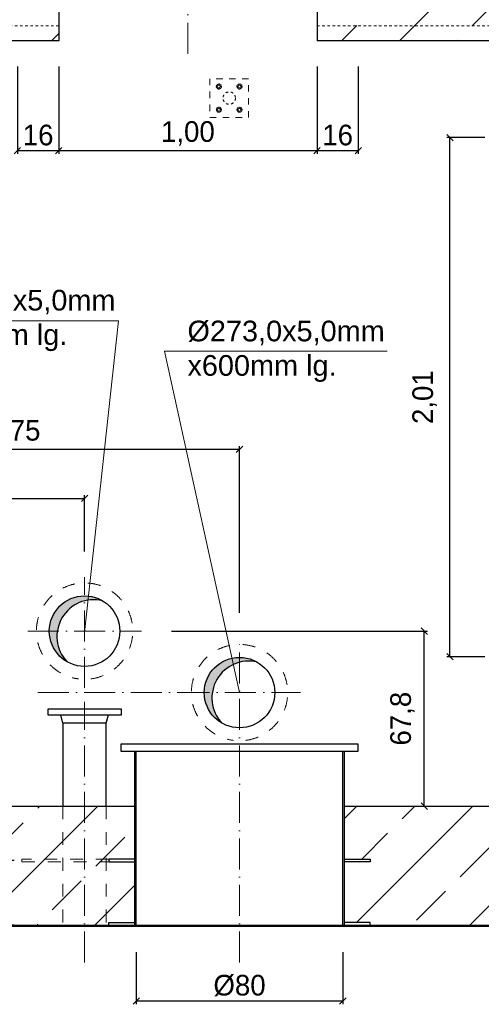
# Model space of a CAD drawing. Header units: millimetres. Extents: x -19424 to 109295, y -11926 to 8715.
# Tile 6 of 38: x -13659 to -11872, y 2313 to 6126. Entities that reach past the tile are written whole.
import ezdxf

# ---------------------------------------------------------------- set-up
doc = ezdxf.new("R2010")
doc.units = ezdxf.units.MM
doc.linetypes.add('ACAD_ISO10W100', pattern=[18, 12, -3, 0, -3])
doc.linetypes.add('JIS_02_1.0', pattern=[2, 1, -1])
doc.layers.add('Bemaßung', color=7, linetype='Continuous', lineweight=13)
doc.layers.add('Beschriftung', color=7, linetype='Continuous')
doc.styles.add('LBB3.5M1000', font='isocp.shx', dxfattribs={"height": 3.5})
doc.dimstyles.new('DIN', dxfattribs={"dimtxt": 2.5, "dimasz": 2.5, "dimexe": 1.25, "dimexo": 0.625, "dimtad": 1, "dimtih": 1, "dimdec": 4, "dimdsep": 46, "dimlunit": 6, "dimtxsty": 'Standard', "dimcen": 2.5, "dimadec": 0, "dimazin": 0, "dimtfac": 1, "dimtdec": 4, "dimtmove": 0, "dimatfit": 3, "dimfxl": 0, "dimtvp": 1, "dimtolj": 1, "dimtzin": 0, "dimarcsym": 0})
pattern_1 = [(45, (-55347.56, 62116.87), (-224.5064, 224.5064), []), (45, (-55123.05, 62116.87), (-224.5064, 224.5064), [158.75, -79.375])]

# ---------------------------------------------------------------- blocks, each defined once
blk = doc.blocks.new('_Oblique')
at = {"color": 0, "linetype": 'ByBlock', "lineweight": -2}
blk.add_line((-0.5, -0.5), (0.5, 0.5), dxfattribs=at)
blk = doc.blocks.new('*D4')
at = {"layer": 'Bemaßung', "color": 0, "lineweight": -2, "transparency": 16777216}
for p, q in [((-14558.1, 4480.7), (-14558.1, 4474.1)), ((-12808.1, 4461.6), (-14558.1, 4461.6)), ((-12808.1, 3828.3), (-12808.1, 4474.1))]:
    blk.add_line(p, q, dxfattribs=at)
at = {"layer": 'DEFPOINTS', "color": 0, "transparency": 16777216}
for p in [(-14558.1, 4461.6), (-14558.1, 4380.7), (-12808.1, 3728.3)]:
    blk.add_point(p, dxfattribs=at)
at = {"layer": 'Bemaßung', "color": 0, "lineweight": -2, "transparency": 16777216, "xscale": 25, "yscale": 25, "zscale": 25, "rotation": 180}
blk.add_blockref('_Oblique', (-14558.1, 4461.6), dxfattribs=at)
at = {"layer": 'Bemaßung', "color": 0, "lineweight": -2, "transparency": 16777216, "xscale": 25, "yscale": 25, "zscale": 25}
blk.add_blockref('_Oblique', (-12808.1, 4461.6), dxfattribs=at)
at = {"layer": 'Bemaßung', "color": 0, "transparency": 16777216, "insert": (-13683.1, 4528.2), "char_height": 80, "attachment_point": 5}
blk.add_mtext('\\A1;1,75', dxfattribs=at)
blk = doc.blocks.new('*D5')
at = {"layer": 'Bemaßung', "color": 0, "lineweight": -2, "transparency": 16777216}
for p, q in [((-13071.6, 3757.8), (-12080.2, 3757.8)), ((-12092.7, 3079.8), (-12092.7, 3757.8)), ((-12172, 3079.8), (-12080.2, 3079.8))]:
    blk.add_line(p, q, dxfattribs=at)
at = {"layer": 'DEFPOINTS', "color": 0, "transparency": 16777216}
for p in [(-13171.6, 3757.8), (-12092.7, 3757.8), (-12272, 3079.8)]:
    blk.add_point(p, dxfattribs=at)
at = {"layer": 'Bemaßung', "color": 0, "lineweight": -2, "transparency": 16777216, "xscale": 25, "yscale": 25, "zscale": 25}
for p, rotation in [((-12092.7, 3757.8), 90), ((-12092.7, 3079.8), 270)]:
    blk.add_blockref('_Oblique', p, dxfattribs=dict(at, rotation=rotation))
at = {"layer": 'Bemaßung', "color": 0, "transparency": 16777216, "insert": (-12177, 3418.8), "char_height": 80, "attachment_point": 5, "rotation": 90}
blk.add_mtext('\\A1;67,8', dxfattribs=at)
blk = doc.blocks.new('*D6')
at = {"layer": 'Bemaßung', "color": 0, "lineweight": -2, "transparency": 16777216}
for p, q in [((-14558.1, 4371.9), (-14558.1, 4284.4)), ((-14558.1, 4271.9), (-13408.1, 4271.9)), ((-13408.1, 4066.3), (-13408.1, 4284.4))]:
    blk.add_line(p, q, dxfattribs=at)
at = {"layer": 'DEFPOINTS', "color": 0, "transparency": 16777216}
for p in [(-14558.1, 4271.9), (-13408.1, 4271.9), (-13408.1, 3966.3)]:
    blk.add_point(p, dxfattribs=at)
at = {"layer": 'Bemaßung', "color": 0, "lineweight": -2, "transparency": 16777216, "xscale": 25, "yscale": 25, "zscale": 25, "rotation": 180}
blk.add_blockref('_Oblique', (-14558.1, 4271.9), dxfattribs=at)
at = {"layer": 'Bemaßung', "color": 0, "lineweight": -2, "transparency": 16777216, "xscale": 25, "yscale": 25, "zscale": 25}
blk.add_blockref('_Oblique', (-13408.1, 4271.9), dxfattribs=at)
at = {"layer": 'Bemaßung', "color": 0, "transparency": 16777216, "insert": (-13983.1, 4338.6), "char_height": 80, "attachment_point": 5}
blk.add_mtext('\\A1;1,15', dxfattribs=at)
blk = doc.blocks.new('*D30')
at = {"layer": 'Bemaßung', "color": 0, "lineweight": -2, "transparency": 16777216}
for p, q in [((-13208.1, 2514.8), (-13208.1, 2312.7)), ((-12408.1, 2514.8), (-12408.1, 2312.7)), ((-12408.1, 2325.2), (-13208.1, 2325.2))]:
    blk.add_line(p, q, dxfattribs=at)
at = {"layer": 'DEFPOINTS', "color": 0, "transparency": 16777216}
for p in [(-13208.1, 2614.8), (-12408.1, 2614.8), (-13208.1, 2325.2)]:
    blk.add_point(p, dxfattribs=at)
at = {"layer": 'Bemaßung', "color": 0, "lineweight": -2, "transparency": 16777216, "xscale": 25, "yscale": 25, "zscale": 25, "rotation": 180}
blk.add_blockref('_Oblique', (-13208.1, 2325.2), dxfattribs=at)
at = {"layer": 'Bemaßung', "color": 0, "lineweight": -2, "transparency": 16777216, "xscale": 25, "yscale": 25, "zscale": 25}
blk.add_blockref('_Oblique', (-12408.1, 2325.2), dxfattribs=at)
at = {"layer": 'Bemaßung', "color": 0, "transparency": 16777216, "insert": (-12808.1, 2385.2), "char_height": 80, "attachment_point": 5}
blk.add_mtext('\\A1;%%c80', dxfattribs=at)
blk = doc.blocks.new('*D87')
at = {"layer": 'Bemaßung', "color": 0, "lineweight": -2, "transparency": 16777216}
for p, q in [((-11858.1, 5668.8), (-12005.9, 5668.8)), ((-11993.4, 3658.8), (-11993.4, 5668.8)), ((-11858.1, 3658.8), (-12005.9, 3658.8))]:
    blk.add_line(p, q, dxfattribs=at)
at = {"layer": 'DEFPOINTS', "color": 0, "transparency": 16777216}
for p in [(-11993.4, 5668.8), (-11758.1, 5668.8), (-11758.1, 3658.8)]:
    blk.add_point(p, dxfattribs=at)
at = {"layer": 'Bemaßung', "color": 0, "lineweight": -2, "transparency": 16777216, "xscale": 25, "yscale": 25, "zscale": 25}
for p, rotation in [((-11993.4, 5668.8), 90), ((-11993.4, 3658.8), 270)]:
    blk.add_blockref('_Oblique', p, dxfattribs=dict(at, rotation=rotation))
at = {"layer": 'Bemaßung', "color": 0, "transparency": 16777216, "insert": (-12091.5, 4663.8), "char_height": 80, "attachment_point": 5, "rotation": 90}
blk.add_mtext('\\A1;2,01', dxfattribs=at)
blk = doc.blocks.new('*D103')
at = {"layer": 'Bemaßung', "color": 0, "lineweight": -2, "transparency": 16777216}
for p, q in [((-13668.1, 5943.9), (-13668.1, 5605.9)), ((-13508.1, 5943.9), (-13508.1, 5605.9)), ((-13668.1, 5618.4), (-13508.1, 5618.4))]:
    blk.add_line(p, q, dxfattribs=at)
at = {"layer": 'DEFPOINTS', "color": 0, "transparency": 16777216}
for p in [(-13668.1, 6043.9), (-13508.1, 6043.9), (-13508.1, 5618.4)]:
    blk.add_point(p, dxfattribs=at)
at = {"layer": 'Bemaßung', "color": 0, "lineweight": -2, "transparency": 16777216, "xscale": 25, "yscale": 25, "zscale": 25, "rotation": 180}
blk.add_blockref('_Oblique', (-13668.1, 5618.4), dxfattribs=at)
at = {"layer": 'Bemaßung', "color": 0, "lineweight": -2, "transparency": 16777216, "xscale": 25, "yscale": 25, "zscale": 25}
blk.add_blockref('_Oblique', (-13508.1, 5618.4), dxfattribs=at)
at = {"layer": 'Bemaßung', "color": 0, "transparency": 16777216, "insert": (-13588.1, 5678.4), "char_height": 80, "attachment_point": 5}
blk.add_mtext('\\A1;16', dxfattribs=at)
blk = doc.blocks.new('*D104')
at = {"layer": 'Bemaßung', "color": 0, "lineweight": -2, "transparency": 16777216}
for p, q in [((-13508.1, 5943.9), (-13508.1, 5605.9)), ((-12508.1, 5943.9), (-12508.1, 5605.9)), ((-13508.1, 5618.4), (-12508.1, 5618.4))]:
    blk.add_line(p, q, dxfattribs=at)
at = {"layer": 'DEFPOINTS', "color": 0, "transparency": 16777216}
for p in [(-13508.1, 6043.9), (-12508.1, 6043.9), (-12508.1, 5618.4)]:
    blk.add_point(p, dxfattribs=at)
at = {"layer": 'Bemaßung', "color": 0, "lineweight": -2, "transparency": 16777216, "xscale": 25, "yscale": 25, "zscale": 25, "rotation": 180}
blk.add_blockref('_Oblique', (-13508.1, 5618.4), dxfattribs=at)
at = {"layer": 'Bemaßung', "color": 0, "lineweight": -2, "transparency": 16777216, "xscale": 25, "yscale": 25, "zscale": 25}
blk.add_blockref('_Oblique', (-12508.1, 5618.4), dxfattribs=at)
at = {"layer": 'Bemaßung', "color": 0, "transparency": 16777216, "insert": (-13008.1, 5685), "char_height": 80, "attachment_point": 5}
blk.add_mtext('\\A1;1,00', dxfattribs=at)
blk = doc.blocks.new('*D105')
at = {"layer": 'Bemaßung', "color": 0, "lineweight": -2, "transparency": 16777216}
for p, q in [((-12508.1, 5943.9), (-12508.1, 5605.9)), ((-12348.1, 5943.9), (-12348.1, 5605.9)), ((-12508.1, 5618.4), (-12348.1, 5618.4))]:
    blk.add_line(p, q, dxfattribs=at)
at = {"layer": 'DEFPOINTS', "color": 0, "transparency": 16777216}
for p in [(-12508.1, 6043.9), (-12348.1, 6043.9), (-12348.1, 5618.4)]:
    blk.add_point(p, dxfattribs=at)
at = {"layer": 'Bemaßung', "color": 0, "lineweight": -2, "transparency": 16777216, "xscale": 25, "yscale": 25, "zscale": 25, "rotation": 180}
blk.add_blockref('_Oblique', (-12508.1, 5618.4), dxfattribs=at)
at = {"layer": 'Bemaßung', "color": 0, "lineweight": -2, "transparency": 16777216, "xscale": 25, "yscale": 25, "zscale": 25}
blk.add_blockref('_Oblique', (-12348.1, 5618.4), dxfattribs=at)
at = {"layer": 'Bemaßung', "color": 0, "transparency": 16777216, "insert": (-12428.1, 5678.4), "char_height": 80, "attachment_point": 5}
blk.add_mtext('\\A1;16', dxfattribs=at)
blk = doc.blocks.new('*D116')
at = {"layer": 'Bemaßung', "color": 0, "lineweight": -2, "transparency": 16777216}
for p, q in [((-13680.6, 2869.8), (-13722.4, 2869.8)), ((-13709.9, 2869.8), (-13709.9, 2619.8)), ((-13680.6, 2619.8), (-13722.4, 2619.8))]:
    blk.add_line(p, q, dxfattribs=at)
at = {"layer": 'DEFPOINTS', "color": 0, "transparency": 16777216}
for p in [(-13650.6, 2869.8), (-13709.9, 2619.8), (-13650.6, 2619.8)]:
    blk.add_point(p, dxfattribs=at)
at = {"layer": 'Bemaßung', "color": 0, "lineweight": -2, "transparency": 16777216, "xscale": 25, "yscale": 25, "zscale": 25}
for p, rotation in [((-13709.9, 2869.8), 90), ((-13709.9, 2619.8), 270)]:
    blk.add_blockref('_Oblique', p, dxfattribs=dict(at, rotation=rotation))
at = {"layer": 'Bemaßung', "color": 0, "transparency": 16777216, "insert": (-13785.4, 2748.2), "char_height": 80, "attachment_point": 5, "rotation": 90}
blk.add_mtext('\\A1;25', dxfattribs=at)

msp = doc.modelspace()

# ---------------------------------------------------------------- hatches: boundary and pattern name
at = {"lineweight": 13}
h = msp.add_hatch(dxfattribs=at)
h.set_pattern_fill('ANSI33', color=256, scale=50, style=0)
h.set_pattern_definition(pattern_1)
h.paths.add_polyline_path([(-18798.113, 6043.937), (-18808.113, 6053.937), (-18808.113, 6383.937), (-18798.113, 6393.937), (-18618.113, 6393.937), (-18608.113, 6383.937), (-18608.113, 6253.937), (-18598.113, 6243.937), (-16778.113, 6243.937), (-16768.113, 6253.937), (-16768.113, 6458.271), (-16748.113, 6478.271), (-16628.113, 6478.271), (-16608.113, 6458.271), (-16608.113, 6043.937)])
h.paths.add_polyline_path([(-15608.113, 6043.937), (-15608.113, 6458.271), (-15588.113, 6478.271), (-15468.113, 6478.271), (-15448.113, 6458.271), (-15448.113, 6253.937), (-15438.113, 6243.937), (-15228.113, 6243.937), (-15218.113, 6253.937), (-15218.113, 6458.271), (-15198.113, 6478.271), (-15078.113, 6478.271), (-15058.113, 6458.271), (-15058.113, 6043.937)])
h.paths.add_polyline_path([(-14058.113, 6043.937), (-14058.113, 6458.271), (-14038.113, 6478.271), (-13918.113, 6478.271), (-13898.113, 6458.271), (-13898.113, 6253.937), (-13888.113, 6243.937), (-13678.113, 6243.937), (-13668.113, 6253.937), (-13668.113, 6458.271), (-13648.113, 6478.271), (-13528.113, 6478.271), (-13508.113, 6458.271), (-13508.113, 6043.937)])
h.paths.add_polyline_path([(-10398.113, 6043.937), (-10398.113, 6083.937), (-10358.113, 6043.937), (-10318.113, 6043.937), (-10308.113, 6053.937), (-10308.113, 6383.937), (-10318.113, 6393.937), (-10498.113, 6393.937), (-10508.113, 6383.937), (-10508.113, 6253.937), (-10518.113, 6243.937), (-12338.113, 6243.937), (-12348.113, 6253.937), (-12348.113, 6458.271), (-12368.113, 6478.271), (-12488.113, 6478.271), (-12508.113, 6458.271), (-12508.113, 6043.937)])
h = msp.add_hatch(dxfattribs=at)
h.set_pattern_fill('ANSI33', color=256, scale=50, style=0)
h.set_pattern_definition(pattern_1)
h.paths.add_polyline_path([(-18458.113, 6033.937), (-18498.113, 6033.937), (-18498.113, 6043.937), (-18618.113, 6043.937), (-18618.113, 6033.937), (-18648.113, 6033.937), (-18658.113, 6023.937), (-18658.113, 5243.087, 0.06869029), (-18458.113, 5172.246)])
h.paths.add_polyline_path([(-18458.113, 5172.246, -0.06869029), (-18658.113, 5243.087), (-18658.113, 3404.647, -0.08990931), (-18458.113, 3396.615)])
h.paths.add_polyline_path([(-18458.113, 3396.615, 0.08990931), (-18658.113, 3404.647), (-18658.113, 3179.77), (-18558.113, 3179.77), (-18558.113, 3199.943, -0.41421356), (-18563.113, 3204.943, -0.41421356), (-18558.113, 3209.943), (-18558.113, 3249.943, -0.41421356), (-18563.113, 3254.943, -1), (-18553.113, 3254.943, -0.41421356), (-18558.113, 3249.943), (-18558.113, 3209.943, -0.41421356), (-18553.113, 3204.943, -0.41421356), (-18558.113, 3199.943), (-18558.113, 3179.77), (-18458.113, 3179.77)])
h.paths.add_polyline_path([(-10553.113, 3254.943, -0.41421356), (-10558.113, 3249.943), (-10558.113, 3209.943, -0.41421356), (-10553.113, 3204.943, -1), (-10563.113, 3204.943, -0.41421356), (-10558.113, 3209.943), (-10558.113, 3249.943, -0.41421356), (-10563.113, 3254.943, -1)], flags=16)
h.paths.add_polyline_path([(-10458.113, 3299.77), (-10658.113, 3299.77), (-10658.113, 3179.77), (-10458.113, 3179.77)])
h.paths.add_polyline_path([(-10592.503, 3649.77), (-10592.503, 3549.77), (-10458.113, 3549.77), (-10458.113, 6023.937), (-10468.113, 6033.937), (-10498.113, 6033.937), (-10498.113, 6043.937), (-10618.113, 6043.937), (-10618.113, 6033.937), (-10658.113, 6033.937), (-10658.113, 3549.77), (-10602.503, 3549.77), (-10602.503, 3649.77)])
for points in [[(-13339.95, 3875.832), (-13339.863, 3875.983, 0.41421356), (-13526.325, 3826.02), (-13495.898, 3808.453, -0.33035951)], [(-13495.898, 3808.453), (-13526.325, 3826.02, 0.41297707), (-13476.861, 3639.847, -0.32986487)], [(-12739.95, 3637.832), (-12739.863, 3637.983, 0.41421356), (-12926.325, 3588.02), (-12895.898, 3570.453, -0.33035951)], [(-12895.898, 3570.453), (-12926.325, 3588.02, 0.41297707), (-12876.861, 3401.847, -0.32986487)]]:
    msp.add_hatch(color=256).paths.add_polyline_path(points)
h = msp.add_hatch(dxfattribs=at)
h.set_pattern_fill('ANSI33', color=256, scale=50, style=0)
h.set_pattern_definition([(45, (66735.4, 0), (-224.5064, 224.5064), []), (45, (66959.92, 0), (-224.5064, 224.5064), [158.75, -79.375])])
edge = h.paths.add_edge_path(flags=16)
edge.add_arc((-18558.113, 3104.597), 5, 90, 180, ccw=False)
edge.add_line((-18558.113, 3109.597), (-18558.113, 3149.597))
edge.add_arc((-18558.113, 3154.597), 5, 180, 270, ccw=False)
edge.add_arc((-18558.113, 3154.597), 5, 0, 180, ccw=False)
edge.add_arc((-18558.113, 3154.597), 5, -90, 0, ccw=False)
edge.add_line((-18558.113, 3149.597), (-18558.113, 3109.597))
edge.add_arc((-18558.113, 3104.597), 5, 0, 90, ccw=False)
edge.add_arc((-18558.113, 3104.597), 5, -180, 0, ccw=False)
h.paths.add_polyline_path([(-9814.635, 3071.171), (-10458.113, 3079.77), (-10458.113, 3179.77), (-10658.113, 3179.77), (-10658.113, 3079.77), (-12402.113, 3079.77), (-12402.113, 2874.77), (-12302.113, 2874.77), (-12302.113, 2864.77), (-12402.113, 2864.77), (-12402.113, 2629.77), (-12302.113, 2629.77), (-12302.113, 2619.77), (-9814.604, 2619.77)])
edge = h.paths.add_edge_path(flags=16)
edge.add_arc((-10558.113, 3104.597), 5, 90, 180, ccw=False)
edge.add_line((-10558.113, 3109.597), (-10558.113, 3149.597))
edge.add_arc((-10558.113, 3154.597), 5, 180, 270, ccw=False)
edge.add_arc((-10558.113, 3154.597), 5, 0, 180, ccw=False)
edge.add_arc((-10558.113, 3154.597), 5, -90, 0, ccw=False)
edge.add_line((-10558.113, 3149.597), (-10558.113, 3109.597))
edge.add_arc((-10558.113, 3104.597), 5, 0, 90, ccw=False)
edge.add_arc((-10558.113, 3104.597), 5, -180, 0, ccw=False)
h.paths.add_polyline_path([(-17784.531, 2729.77), (-17784.531, 2929.77), (-17934.531, 2929.77), (-17934.531, 2729.77)], flags=16)
h.paths.add_polyline_path([(-11263.103, 2729.77), (-11263.103, 2929.77), (-11413.103, 2929.77), (-11413.103, 2729.77)], flags=16)
h.paths.add_polyline_path([(-16714.113, 2864.77), (-16814.113, 2864.77), (-16814.113, 2874.77), (-16714.113, 2874.77), (-16714.113, 3079.77), (-18458.113, 3079.77), (-18458.113, 3179.77), (-18658.113, 3179.77), (-18658.113, 3079.77), (-19311.778, 3071.035), (-19311.778, 2619.819), (-16814.113, 2619.721), (-16814.113, 2629.77), (-16714.113, 2629.77)])
h.paths.add_polyline_path([(-17009.921, 2652.43), (-17009.921, 2822.738), (-16895.009, 2822.738), (-16895.009, 2652.43)], flags=16)
h = msp.add_hatch(dxfattribs=at)
h.set_pattern_fill('ANSI33', color=256, scale=50, style=0)
h.set_pattern_definition(pattern_1)
h.paths.add_polyline_path([(-13731.509, 2811.271), (-13731.509, 2644.2), (-13846.421, 2644.2), (-13846.421, 2811.271)], flags=16)
h.paths.add_polyline_path([(-13952.41, 2619.77), (-13952.41, 2629.77), (-14052.41, 2629.77), (-14052.41, 2839.77), (-13952.41, 2839.77), (-13952.41, 2849.77), (-14052.41, 2849.77), (-14052.41, 3079.77), (-13214.113, 3079.77), (-13214.113, 2835.77), (-13314.113, 2835.77), (-13314.113, 2829.77), (-13214.113, 2829.77), (-13214.113, 2585.77), (-13314.113, 2585.77), (-13314.113, 2619.77)])
h.paths.add_polyline_path([(-13901.643, 2650.391), (-14019.501, 2650.391), (-14019.501, 2795.7), (-13901.643, 2795.7)], flags=16)

# ---------------------------------------------------------------- linework, layer by layer
at = {"linetype": 'ACAD_ISO10W100', "lineweight": 18, "ltscale": 10}
for p, q in [((-13008.113, 5993.937), (-13008.113, 6680.648)), ((-13408.113, 3537.842), (-13408.113, 3966.27)), ((-13628.041, 3757.77), (-13188.185, 3757.77)), ((-12808.113, 2474.77), (-12808.113, 3728.27)), ((-13589.546, 3519.77), (-13044.613, 3519.77)), ((-13044.613, 3519.77), (-12571.613, 3519.77)), ((-13408.113, 2474.77), (-13408.113, 3484.599))]:
    msp.add_line(p, q, dxfattribs=at)
for p, q in [((-13508.113, 6458.271), (-13508.113, 6043.937)), ((-12508.113, 6458.271), (-12508.113, 6043.937)), ((-13508.113, 6043.937), (-14058.113, 6043.937)), ((-10398.113, 6043.937), (-12508.113, 6043.937)), ((-13492.263, 3400.77), (-13500.113, 3433.77)), ((-13323.963, 3400.77), (-13316.113, 3433.77)), ((-13214.113, 2619.77), (-13214.113, 3292.77)), ((-13208.113, 2614.77), (-13208.113, 3292.77)), ((-12408.113, 2614.77), (-12408.113, 3292.77)), ((-12402.113, 2619.77), (-12402.113, 3292.77)), ((-14052.41, 3079.77), (-13214.113, 3079.77)), ((-12402.113, 3079.77), (-10658.113, 3079.77)), ((-19311.778, 2619.77), (-9814.604, 2619.77)), ((-19311.778, 2614.77), (-9814.604, 2614.77))]:
    msp.add_line(p, q)
at = {"linetype": 'JIS_02_1.0', "lineweight": 18, "ltscale": 10}
for p, q in [((-14058.113, 6102.041), (-13508.113, 6102.041)), ((-12508.113, 6102.041), (-10658.113, 6102.041))]:
    msp.add_line(p, q, dxfattribs=at)
at = {"linetype": 'JIS_02_1.0', "lineweight": 18, "ltscale": 50}
for p, q in [((-13492.263, 3079.77), (-13492.263, 2614.77)), ((-13323.963, 3079.77), (-13323.963, 2614.77))]:
    msp.add_line(p, q, dxfattribs=at)
at = {"color": 253, "linetype": 'JIS_02_1.0', "lineweight": 9, "ltscale": 25}
msp.add_lwpolyline([(-12923.113, 5746.852), (-12773.113, 5746.852), (-12773.113, 5896.852), (-12923.113, 5896.852)], close=True, dxfattribs=at)
at = {"color": 253, "linetype": 'JIS_02_1.0', "lineweight": 9, "ltscale": 2}
for points in [[(-12878.875, 5866.852), (-12883.663, 5874.56), (-12892.732, 5874.852), (-12897.35, 5866.852), (-12892.563, 5859.144), (-12883.494, 5858.852)], [(-12817.35, 5866.852), (-12812.563, 5874.56), (-12803.494, 5874.852), (-12798.875, 5866.852), (-12803.663, 5859.144), (-12812.732, 5858.852)], [(-12878.875, 5776.852), (-12883.663, 5769.144), (-12892.732, 5768.852), (-12897.35, 5776.852), (-12892.563, 5784.56), (-12883.494, 5784.852)], [(-12817.35, 5776.852), (-12812.563, 5769.144), (-12803.494, 5768.852), (-12798.875, 5776.852), (-12803.663, 5784.56), (-12812.732, 5784.852)]]:
    msp.add_lwpolyline(points, close=True, dxfattribs=at)
for points in [[(-13550.613, 3433.77), (-13265.613, 3433.77), (-13265.613, 3455.77), (-13550.613, 3455.77)], [(-13268.113, 3292.77), (-12348.113, 3292.77), (-12348.113, 3319.77), (-13268.113, 3319.77)]]:
    msp.add_lwpolyline(points, close=True)
for points in [[(-13323.963, 3079.77), (-13323.963, 3400.77), (-13492.263, 3400.77), (-13492.263, 3079.77)], [(-13214.113, 2874.77), (-13314.113, 2874.77), (-13314.113, 2864.77), (-13214.113, 2864.77)], [(-12402.113, 2874.77), (-12302.113, 2874.77), (-12302.113, 2864.77), (-12402.113, 2864.77)], [(-13314.114, 2619.77), (-13314.114, 2629.77), (-13214.114, 2629.77)], [(-12302.114, 2619.77), (-12302.114, 2629.77), (-12402.114, 2629.77)]]:
    msp.add_lwpolyline(points)
at = {"linetype": 'JIS_02_1.0', "lineweight": 18, "ltscale": 50}
msp.add_lwpolyline([(-13314.113, 2874.77), (-13650.613, 2874.77), (-13650.613, 2864.77), (-13314.113, 2864.77)], dxfattribs=at)
at = {"color": 253, "linetype": 'JIS_02_1.0', "lineweight": 9, "ltscale": 2}
for centre, radius in [((-12888.113, 5866.852), 10), ((-12888.113, 5866.852), 5.25), ((-12808.113, 5866.852), 10), ((-12808.113, 5866.852), 5.25), ((-12888.113, 5776.852), 10), ((-12888.113, 5776.852), 5.25), ((-12808.113, 5776.852), 10), ((-12808.113, 5776.852), 5.25)]:
    msp.add_circle(centre, radius, dxfattribs=at)
at = {"color": 253, "linetype": 'JIS_02_1.0', "lineweight": 9, "ltscale": 10}
msp.add_circle((-12848.113, 5821.852), 24.15, dxfattribs=at)
for centre in [(-13408.113, 3757.77), (-12808.113, 3519.77)]:
    msp.add_circle(centre, 136.5)
at = {"linetype": 'JIS_02_1.0', "lineweight": 18, "ltscale": 50}
for centre in [(-13408.113, 3757.77), (-12808.113, 3519.77)]:
    msp.add_arc(centre, 186.5, 277.27169, 262.72831, dxfattribs=at)
for centre in [(-13372.5, 3737.008), (-12772.5, 3499.008)]:
    msp.add_arc(centre, 142.589, 76.562351, 222.953672)
at = {"layer": 'Beschriftung', "lineweight": 9}
for p, q in [((-14067.305, 4958.786), (-13276.545, 4958.786)), ((-13276.545, 4958.786), (-13408.113, 3752.056)), ((-13098.582, 4842.21), (-12235.97, 4842.21)), ((-13098.582, 4842.21), (-12808.113, 3519.77))]:
    msp.add_line(p, q, dxfattribs=at)

# ---------------------------------------------------------------- texts
at = {"layer": 'Beschriftung', "lineweight": 15, "char_height": 80, "width": 2304.04083, "attachment_point": 1, "style": 'LBB3.5M1000'}
for insert in [(-14052.455, 5079.312), (-13009.768, 4960.028)]:
    msp.add_mtext('{\\fArial|b0|i0|c0|p34;Ø273,0x5,0mm\\Px600mm lg.}', dxfattribs=dict(at, insert=insert))

# ---------------------------------------------------------------- dimensions: what is measured, and where the dimension line sits
at = {"layer": 'Bemaßung'}
for base, p1, p2, text, picture, middle in [((-13508.113, 5618.367), (-13668.113, 6043.937), (-13508.113, 6043.937), '16', '*D103', (-13588.113, 5678.367)), ((-12508.113, 5618.367), (-13508.113, 6043.937), (-12508.113, 6043.937), '1,00', '*D104', (-13008.113, 5685.034)), ((-12348.113, 5618.367), (-12508.113, 6043.937), (-12348.113, 6043.937), '16', '*D105', (-12428.113, 5678.367)), ((-13408.113, 4271.884), (-14558.113, 4271.884), (-13408.113, 3966.27), '1,15', '*D6', (-13983.113, 4338.55)), ((-13208.113, 2325.207), (-12408.113, 2614.77), (-13208.113, 2614.77), '%%c80', '*D30', (-12808.113, 2385.207))]:
    dim = msp.add_linear_dim(base=base, p1=p1, p2=p2, text=text, dimstyle='DIN', override={"dimscale": 10, "dimtxt": 8, "dimexo": 10, "dimgap": 2, "dimdec": 2, "dimblk1": 'Oblique', "dimblk2": 'Oblique', "dimsah": 1, "dimtdec": 2, "dimtmove": 2}, dxfattribs=at)
    dim.commit()
    dim.dimension.update_dxf_attribs({"geometry": picture, "text_midpoint": middle})
for base, p1, p2, text, override, picture, middle in [((-11993.425, 5668.77), (-11758.113, 3658.77), (-11758.113, 5668.77), '2,01', {"dimscale": 10, "dimtxt": 8, "dimexo": 10, "dimgap": 2, "dimdec": 2, "dimblk1": 'Oblique', "dimblk2": 'Oblique', "dimsah": 1, "dimtdec": 2, "dimtmove": 2}, '*D87', (-12091.54, 4663.77)), ((-12092.716, 3757.77), (-12271.977, 3079.77), (-13171.613, 3757.77), '67,8', {"dimscale": 10, "dimtxt": 8, "dimexo": 10, "dimgap": 2, "dimdec": 2, "dimblk1": 'Oblique', "dimblk2": 'Oblique', "dimsah": 1, "dimtdec": 2, "dimtmove": 2}, '*D5', (-12176.959, 3418.77)), ((-13709.858, 2619.77), (-13650.613, 2869.77), (-13650.613, 2619.77), '25', {"dimscale": 10, "dimtxt": 8, "dimexo": 3, "dimgap": 2, "dimdec": 2, "dimblk1": 'Oblique', "dimblk2": 'Oblique', "dimsah": 1, "dimtdec": 2, "dimtmove": 2}, '*D116', (-13785.409, 2748.225))]:
    dim = msp.add_linear_dim(base=base, p1=p1, p2=p2, angle=90, text=text, dimstyle='DIN', override=override, dxfattribs=at)
    dim.commit()
    dim.dimension.update_dxf_attribs({"geometry": picture, "text_midpoint": middle, "dimtype": 160})
dim = msp.add_linear_dim(base=(-14558.113, 4461.579), p1=(-12808.113, 3728.27), p2=(-14558.113, 4380.745), angle=180, text='1,75', dimstyle='DIN', override={"dimscale": 10, "dimtxt": 8, "dimexo": 10, "dimgap": 2, "dimdec": 2, "dimblk1": 'Oblique', "dimblk2": 'Oblique', "dimsah": 1, "dimtdec": 2, "dimtmove": 2}, dxfattribs=at)
dim.commit()
dim.dimension.update_dxf_attribs({"geometry": '*D4', "text_midpoint": (-13683.113, 4528.246)})

doc.saveas('drawing.dxf')
